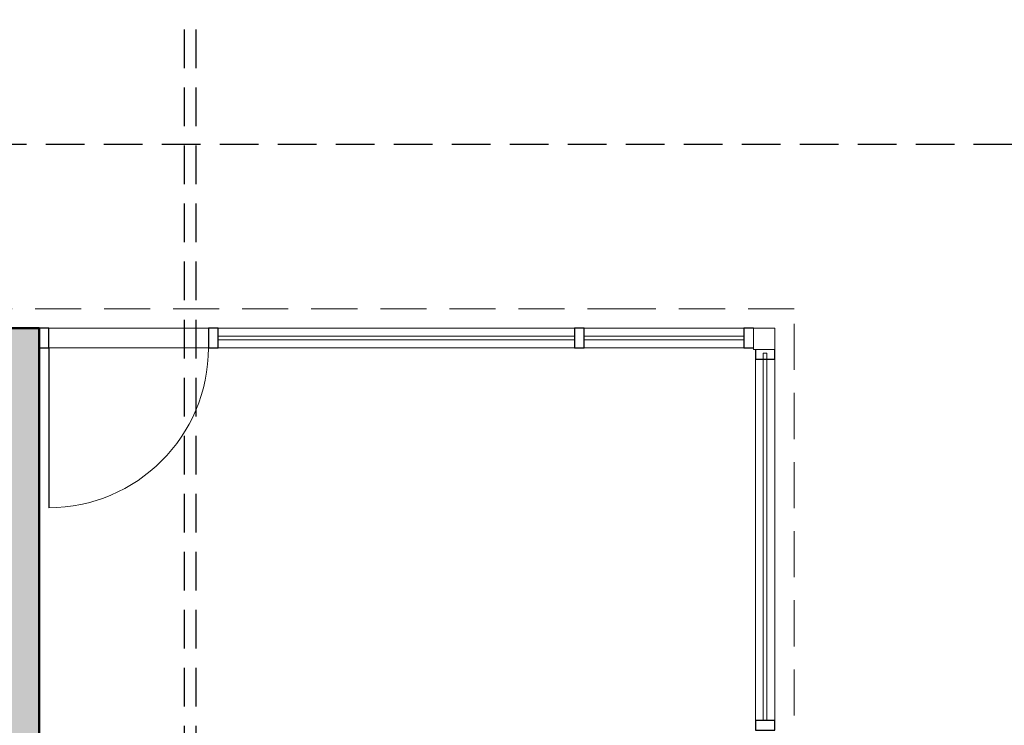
# Model space of a CAD drawing. Header units: metres. Extents: x -18231 to -17951, y 15132 to 15402.
# Tile 80 of 144: x -18148.72 to -18143.63, y 15318.51 to 15322.16. Entities that reach past the tile are written whole.
import ezdxf

# ---------------------------------------------------------------- set-up
doc = ezdxf.new("R2010")
doc.units = ezdxf.units.M
doc.linetypes.add('Oculto', pattern=[7.14375, 4.7625, -2.38125])
doc.linetypes.add('Trazo pequeño', pattern=[3, 2, -1])
doc.layers.get('0').update_dxf_attribs({"color": 1})
for name, color, linetype, lineweight in [('A-DOOR', 31, 'Continuous', 18), ('A-GLAZ-CURT', 52, 'Continuous', 18), ('A-GLAZ-CWMG', 51, 'Continuous', 18), ('I-FURN', 30, 'Continuous', 18), ('MUROS', 113, 'Continuous', 18), ('S-COLS', 52, 'Continuous', 18)]:
    doc.layers.add(name, color=color, linetype=linetype, lineweight=lineweight)
for name, color, linetype in [('COTAS', 1, 'Continuous'), ('HATCH', 251, 'Continuous'), ('PROYECTADAS', 2, 'Continuous')]:
    doc.layers.add(name, color=color, linetype=linetype)
doc.styles.add('Romans', font='arial.ttf', dxfattribs={"height": 0.2})
doc.dimstyles.get("Standard").update_dxf_attribs({"dimtxt": 0.2, "dimasz": 0.18, "dimexe": 0.18, "dimexo": 0.0625, "dimgap": 0.09, "dimtad": 0, "dimzin": 0, "dimdsep": 46, "dimtxsty": 'Romans', "dimblk": 'OBLIQUE', "dimcen": 0.09, "dimse1": 1, "dimse2": 1, "dimadec": 0, "dimazin": 0, "dimtfac": 1, "dimtofl": 0, "dimtmove": 2, "dimatfit": 2, "dimldrblk": 'OBLIQUE', "dimfxl": 1, "dimtolj": 1, "dimtzin": 0, "dimarcsym": 0})

# ---------------------------------------------------------------- blocks, each defined once
blk = doc.blocks.new('Pilar rectangular hormigón - 110 x 110 mm 3-410101-Nivel 1')
at = {"layer": 'S-COLS'}
for p, q in [((55, 55), (-55, 55)), ((-55, 55), (-55, -55)), ((55, -55), (55, 55)), ((-55, -55), (55, -55))]:
    blk.add_line(p, q, dxfattribs=at)
blk = doc.blocks.new('Panel de sistema - Acristalado-364745-Nivel 1')
at = {"layer": 'A-GLAZ-CURT'}
for p, q in [((947.5, 10), (-947.5, 10)), ((-947.5, 10), (-947.5, -10)), ((947.5, -10), (947.5, 10)), ((-947.5, -10), (947.5, -10))]:
    blk.add_line(p, q, dxfattribs=at)
blk = doc.blocks.new('Montante rectangular - Montante rectangular - 5 x 10 cm-364750-Nivel 1')
at = {"layer": 'A-GLAZ-CWMG', "lineweight": 25}
for p, q in [((-25, 50), (25, 50)), ((-25, -50), (-25, 50)), ((25, 50), (25, -50)), ((25, -50), (-25, -50))]:
    blk.add_line(p, q, dxfattribs=at)
blk = doc.blocks.new('Montante rectangular - Montante rectangular - 5 x 10 cm-358321-Nivel 1')
at = {"layer": 'A-GLAZ-CWMG'}
for p, q in [((18076.8, -854.8), (18076.8, 1010.2)), ((18176.8, 1010.2), (18176.8, -854.8))]:
    blk.add_line(p, q, dxfattribs=at)
blk = doc.blocks.new('Montante rectangular - Montante rectangular - 5 x 10 cm-V57-Nivel 1')
at = {"layer": 'A-GLAZ-CWMG', "lineweight": 25}
for p, q in [((-50, 50), (-50, -50)), ((-1.2, 50), (-50, 50)), ((-50, -50), (-1.2, -50))]:
    blk.add_line(p, q, dxfattribs=at)
blk = doc.blocks.new('Panel de sistema - Acristalado-404878-Nivel 1')
at = {"layer": 'A-GLAZ-CURT'}
for p, q in [((412.5, 10), (-412.5, 10)), ((-412.5, 10), (-412.5, -10)), ((412.5, -10), (412.5, 10)), ((-412.5, -10), (412.5, -10))]:
    blk.add_line(p, q, dxfattribs=at)
blk = doc.blocks.new('Panel de sistema - Acristalado-404875-Nivel 1')
at = {"layer": 'A-GLAZ-CURT'}
for p, q in [((920, 10), (-920, 10)), ((-920, 10), (-920, -10)), ((920, -10), (920, 10)), ((-920, -10), (920, -10))]:
    blk.add_line(p, q, dxfattribs=at)
blk = doc.blocks.new('Puerta de cristal abatible en muro cortina - Puerta de cristal abatible en muro cortina-404756-Nivel 1')
at = {"layer": 'A-DOOR', "lineweight": 25}
blk.add_line((412.5, 51), (412.5, 876), dxfattribs=at)
at = {"layer": 'A-DOOR'}
blk.add_arc((412.5, 51), 825, 90, 180, dxfattribs=at)
blk = doc.blocks.new('Montante rectangular - Montante rectangular - 5 x 10 cm-404751-Nivel 1')
at = {"layer": 'A-GLAZ-CWMG'}
for p, q in [((5966.8, -901.8), (6791.8, -901.8)), ((6791.8, -1001.8), (5966.8, -1001.8))]:
    blk.add_line(p, q, dxfattribs=at)
blk = doc.blocks.new('Montante rectangular - Montante rectangular - 5 x 10 cm-404872-Nivel 1')
at = {"layer": 'A-GLAZ-CWMG'}
for p, q in [((4076.8, -901.8), (5916.8, -901.8)), ((5916.8, -1001.8), (4076.8, -1001.8))]:
    blk.add_line(p, q, dxfattribs=at)
blk = doc.blocks.new('Montante rectangular - Montante rectangular - 5 x 10 cm-404757-Nivel 1')
at = {"layer": 'A-GLAZ-CWMG', "lineweight": 25}
for p, q in [((-50, -50), (-50, 50)), ((-50, 50), (0, 50)), ((0, 50), (0, -50)), ((0, -50), (-50, -50))]:
    blk.add_line(p, q, dxfattribs=at)
blk = doc.blocks.new('Montante rectangular - Montante rectangular - 5 x 10 cm-404879-Nivel 1')
at = {"layer": 'A-GLAZ-CWMG', "lineweight": 25}
for p, q in [((0, 50), (-50, 50)), ((-50, 50), (-50, -50)), ((-50, -50), (0, -50))]:
    blk.add_line(p, q, dxfattribs=at)
blk = doc.blocks.new('Montante rectangular - Montante rectangular - 5 x 10 cm-404748-Nivel 1')
at = {"layer": 'A-GLAZ-CWMG', "lineweight": 25}
for p, q in [((-25, -50), (-25, 50)), ((-25, 50), (25, 50)), ((25, 50), (25, -50)), ((25, -50), (-25, -50))]:
    blk.add_line(p, q, dxfattribs=at)
blk = doc.blocks.new('Montante rectangular - Montante rectangular - 5 x 10 cm-404873-Nivel 1')
at = {"layer": 'A-GLAZ-CWMG', "lineweight": 25}
for p, q in [((-25, -50), (-25, 50)), ((-25, 50), (25, 50)), ((25, 50), (25, -50)), ((25, -50), (-25, -50))]:
    blk.add_line(p, q, dxfattribs=at)
blk = doc.blocks.new('Montante rectangular - Montante rectangular - 5 x 10 cm-404877-Nivel 1')
at = {"layer": 'A-GLAZ-CWMG'}
for p, q in [((3201.8, -901.8), (4026.8, -901.8)), ((4026.8, -1001.8), (3201.8, -1001.8))]:
    blk.add_line(p, q, dxfattribs=at)
blk = doc.blocks.new('_Oblique')
at = {"color": 0, "linetype": 'ByBlock', "lineweight": -2}
blk.add_line((-0.5, -0.5), (0.5, 0.5), dxfattribs=at)
blk = doc.blocks.new('*D1131')
at = {"layer": 'COTAS', "color": 0, "lineweight": -2, "transparency": 16777216}
for p, q in [((-18174.2812, 15322.3896), (-18174.2812, 15321.8043)), ((-18174.2812, 15320.5769), (-18174.2812, 15321.1622))]:
    blk.add_line(p, q, dxfattribs=at)
at = {"layer": 'Defpoints', "color": 0, "transparency": 16777216}
for p in [(-18131.662, 15322.3896), (-18174.2812, 15320.5769), (-18131.662, 15320.5769)]:
    blk.add_point(p, dxfattribs=at)
at = {"layer": 'COTAS', "color": 0, "lineweight": -2, "transparency": 16777216, "xscale": 0.18, "yscale": 0.18, "zscale": 0.18}
for p, rotation in [((-18174.2812, 15322.3896), 90), ((-18174.2812, 15320.5769), 270)]:
    blk.add_blockref('_Oblique', p, dxfattribs=dict(at, rotation=rotation))
at = {"layer": 'COTAS', "color": 0, "transparency": 16777216, "insert": (-18174.2812, 15321.4832), "char_height": 0.2, "attachment_point": 5, "rotation": 90, "style": 'Romans'}
blk.add_mtext('\\A1;1.81', dxfattribs=at)
blk = doc.blocks.new('*D1132')
at = {"layer": 'COTAS', "color": 0, "lineweight": -2, "transparency": 16777216}
for p, q in [((-18174.6983, 15320.652), (-18174.6983, 15320.832)), ((-18174.2812, 15320.5769), (-18174.2812, 15320.7569)), ((-18174.2812, 15320.5268), (-18174.6983, 15320.652)), ((-18174.2812, 15320.5769), (-18174.2812, 15320.4767)), ((-18174.2812, 15320.4767), (-18174.2812, 15320.2967))]:
    blk.add_line(p, q, dxfattribs=at)
at = {"layer": 'Defpoints', "color": 0, "transparency": 16777216}
for p in [(-18131.662, 15320.5769), (-18174.2812, 15320.4767), (-18131.662, 15320.4767)]:
    blk.add_point(p, dxfattribs=at)
at = {"layer": 'COTAS', "color": 0, "lineweight": -2, "transparency": 16777216, "xscale": 0.18, "yscale": 0.18, "zscale": 0.18}
for p, rotation in [((-18174.2812, 15320.5769), 270), ((-18174.2812, 15320.4767), 90)]:
    blk.add_blockref('_Oblique', p, dxfattribs=dict(at, rotation=rotation))
at = {"layer": 'COTAS', "color": 0, "transparency": 16777216, "insert": (-18174.6983, 15321.1814), "char_height": 0.2, "attachment_point": 5, "rotation": 90, "style": 'Romans'}
blk.add_mtext('\\A1;0.10', dxfattribs=at)
blk = doc.blocks.new('*D1133')
at = {"layer": 'COTAS', "color": 0, "lineweight": -2, "transparency": 16777216}
for p, q in [((-18174.2812, 15320.4767), (-18174.2812, 15319.3239)), ((-18174.2812, 15317.4723), (-18174.2812, 15318.6252))]:
    blk.add_line(p, q, dxfattribs=at)
at = {"layer": 'Defpoints', "color": 0, "transparency": 16777216}
for p in [(-18131.662, 15320.4767), (-18174.2812, 15317.4723), (-18131.662, 15317.4723)]:
    blk.add_point(p, dxfattribs=at)
at = {"layer": 'COTAS', "color": 0, "lineweight": -2, "transparency": 16777216, "xscale": 0.18, "yscale": 0.18, "zscale": 0.18}
for p, rotation in [((-18174.2812, 15320.4767), 90), ((-18174.2812, 15317.4723), 270)]:
    blk.add_blockref('_Oblique', p, dxfattribs=dict(at, rotation=rotation))
at = {"layer": 'COTAS', "color": 0, "transparency": 16777216, "insert": (-18174.2812, 15318.9745), "char_height": 0.2, "attachment_point": 5, "rotation": 90, "style": 'Romans'}
blk.add_mtext('\\A1;3.00', dxfattribs=at)
blk = doc.blocks.new('*D1046')
at = {"layer": 'COTAS', "color": 0, "lineweight": -2, "transparency": 16777216}
for p, q in [((-18173.2812, 15322.3896), (-18173.2812, 15321.918)), ((-18173.2812, 15320.7677), (-18173.2812, 15321.2393))]:
    blk.add_line(p, q, dxfattribs=at)
at = {"layer": 'Defpoints', "color": 0, "transparency": 16777216}
for p in [(-18122.8644, 15322.3896), (-18173.2812, 15320.7677), (-18122.8644, 15320.7677)]:
    blk.add_point(p, dxfattribs=at)
at = {"layer": 'COTAS', "color": 0, "lineweight": -2, "transparency": 16777216, "xscale": 0.18, "yscale": 0.18, "zscale": 0.18}
for p, rotation in [((-18173.2812, 15322.3896), 90), ((-18173.2812, 15320.7677), 270)]:
    blk.add_blockref('_Oblique', p, dxfattribs=dict(at, rotation=rotation))
at = {"layer": 'COTAS', "color": 0, "transparency": 16777216, "insert": (-18173.2812, 15321.5786), "char_height": 0.2, "attachment_point": 5, "rotation": 90, "style": 'Romans'}
blk.add_mtext('\\A1;1.62', dxfattribs=at)
blk = doc.blocks.new('*D1047')
at = {"layer": 'COTAS', "color": 0, "lineweight": -2, "transparency": 16777216}
for p, q in [((-18173.6983, 15320.7126), (-18173.6983, 15320.8926)), ((-18173.2812, 15320.7677), (-18173.2812, 15320.4072)), ((-18173.2812, 15320.5875), (-18173.6983, 15320.7126))]:
    blk.add_line(p, q, dxfattribs=at)
at = {"layer": 'Defpoints', "color": 0, "transparency": 16777216}
for p in [(-18122.8644, 15320.7677), (-18173.2812, 15320.4072), (-18122.8644, 15320.4072)]:
    blk.add_point(p, dxfattribs=at)
at = {"layer": 'COTAS', "color": 0, "lineweight": -2, "transparency": 16777216, "xscale": 0.18, "yscale": 0.18, "zscale": 0.18}
for p, rotation in [((-18173.2812, 15320.7677), 90), ((-18173.2812, 15320.4072), 270)]:
    blk.add_blockref('_Oblique', p, dxfattribs=dict(at, rotation=rotation))
at = {"layer": 'COTAS', "color": 0, "transparency": 16777216, "insert": (-18173.6983, 15321.2423), "char_height": 0.2, "attachment_point": 5, "rotation": 90, "style": 'Romans'}
blk.add_mtext('\\A1;0.36', dxfattribs=at)
blk = doc.blocks.new('*D1048')
at = {"layer": 'COTAS', "color": 0, "lineweight": -2, "transparency": 16777216}
for p, q in [((-18173.2812, 15320.4072), (-18173.2812, 15318.4795)), ((-18173.2812, 15315.8443), (-18173.2812, 15317.7721))]:
    blk.add_line(p, q, dxfattribs=at)
at = {"layer": 'Defpoints', "color": 0, "transparency": 16777216}
for p in [(-18122.8644, 15320.4072), (-18173.2812, 15315.8443), (-18122.8669, 15315.8443)]:
    blk.add_point(p, dxfattribs=at)
at = {"layer": 'COTAS', "color": 0, "lineweight": -2, "transparency": 16777216, "xscale": 0.18, "yscale": 0.18, "zscale": 0.18}
for p, rotation in [((-18173.2812, 15320.4072), 90), ((-18173.2812, 15315.8443), 270)]:
    blk.add_blockref('_Oblique', p, dxfattribs=dict(at, rotation=rotation))
at = {"layer": 'COTAS', "color": 0, "transparency": 16777216, "insert": (-18173.2812, 15318.1258), "char_height": 0.2, "attachment_point": 5, "rotation": 90, "style": 'Romans'}
blk.add_mtext('\\A1;4.56', dxfattribs=at)
blk = doc.blocks.new('*D1058')
at = {"layer": 'COTAS', "color": 0, "lineweight": -2, "transparency": 16777216}
for p, q in [((-18172.2812, 15332.6446), (-18172.2812, 15318.7782)), ((-18172.2812, 15304.0531), (-18172.2812, 15317.9195))]:
    blk.add_line(p, q, dxfattribs=at)
at = {"layer": 'Defpoints', "color": 0, "transparency": 16777216}
for p in [(-18172.2812, 15332.6446), (-18118.6928, 15332.6446), (-18118.6928, 15304.0531)]:
    blk.add_point(p, dxfattribs=at)
at = {"layer": 'COTAS', "color": 0, "lineweight": -2, "transparency": 16777216, "xscale": 0.18, "yscale": 0.18, "zscale": 0.18}
for p, rotation in [((-18172.2812, 15332.6446), 90), ((-18172.2812, 15304.0531), 270)]:
    blk.add_blockref('_Oblique', p, dxfattribs=dict(at, rotation=rotation))
at = {"layer": 'COTAS', "color": 0, "transparency": 16777216, "insert": (-18172.2812, 15318.3488), "char_height": 0.2, "attachment_point": 5, "rotation": 90, "style": 'Romans'}
blk.add_mtext('\\A1;28.59', dxfattribs=at)

msp = doc.modelspace()

# ---------------------------------------------------------------- hatches: boundary and pattern name
at = {"layer": 'HATCH'}
h = msp.add_hatch(color=256, dxfattribs=at)
h.dxf.hatch_style = 1
h.paths.add_polyline_path([(-18152.3273, 15317.4867), (-18144.9214, 15317.4867), (-18144.9214, 15317.5868), (-18148.6219, 15317.5868), (-18148.6219, 15320.565), (-18148.8222, 15320.565), (-18148.8222, 15320.4649), (-18148.8222, 15317.5868), (-18152.3273, 15317.5868)])

# ---------------------------------------------------------------- linework, layer by layer
at = {"layer": 'I-FURN', "linetype": 'Oculto', "ltscale": 0.05}
for p, q in [((-18145.5465, 15320.6652), (-18152.5326, 15320.6652)), ((-18144.7161, 15320.6652), (-18145.5465, 15320.6652)), ((-18144.7161, 15314.2776), (-18144.7161, 15320.6652))]:
    msp.add_line(p, q, dxfattribs=at)
at = {"layer": 'MUROS', "lineweight": 50}
for p, q in [((-18148.6219, 15320.565), (-18148.8222, 15320.565)), ((-18148.6219, 15317.5868), (-18148.6219, 15320.565))]:
    msp.add_line(p, q, dxfattribs=at)
at = {"layer": 'PROYECTADAS', "color": 253, "linetype": 'Trazo pequeño', "ltscale": 0.1}
for p, q in [((-18147.8707, 15328.7097), (-18147.8707, 15314.0779)), ((-18147.8107, 15328.7097), (-18147.8107, 15314.0779)), ((-18162.3871, 15321.5174), (-18119.0934, 15321.5174))]:
    msp.add_line(p, q, dxfattribs=at)

# ---------------------------------------------------------------- block references
at = {"layer": 'A-DOOR', "xscale": 0.00100147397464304, "yscale": 0.00100147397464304, "zscale": 0.00100147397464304, "rotation": 180}
msp.add_blockref('Puerta de cristal abatible en muro cortina - Puerta de cristal abatible en muro cortina-404756-Nivel 1', (-18148.1587, 15320.515), dxfattribs=at)
at = {"layer": 'A-GLAZ-CURT', "xscale": 0.00100147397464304, "yscale": 0.00100147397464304, "zscale": 0.00100147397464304}
for name, p, rotation in [('Panel de sistema - Acristalado-404875-Nivel 1', (-18146.7741, 15320.515), 180), ('Panel de sistema - Acristalado-404878-Nivel 1', (-18145.3896, 15320.515), 180), ('Panel de sistema - Acristalado-364745-Nivel 1', (-18144.8663, 15319.4871), 270)]:
    msp.add_blockref(name, p, dxfattribs=dict(at, rotation=rotation))
at = {"layer": 'A-GLAZ-CWMG', "extrusion": (0, 0, -1), "xscale": 0.00100147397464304, "yscale": 0.00100147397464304, "zscale": 0.00100147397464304}
for name, p in [('Montante rectangular - Montante rectangular - 5 x 10 cm-404757-Nivel 1', (18148.6219, 15320.515)), ('Montante rectangular - Montante rectangular - 5 x 10 cm-404748-Nivel 1', (18147.7205, 15320.515)), ('Montante rectangular - Montante rectangular - 5 x 10 cm-404873-Nivel 1', (18145.8277, 15320.515))]:
    msp.add_blockref(name, p, dxfattribs=at)
at = {"layer": 'A-GLAZ-CWMG', "xscale": 0.00100147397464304, "yscale": 0.00100147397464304, "zscale": 0.00100147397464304}
for name, p, rotation in [('Montante rectangular - Montante rectangular - 5 x 10 cm-404751-Nivel 1', (-18141.77, 15319.5618), 180), ('Montante rectangular - Montante rectangular - 5 x 10 cm-404872-Nivel 1', (-18141.77, 15319.5618), 180), ('Montante rectangular - Montante rectangular - 5 x 10 cm-404877-Nivel 1', (-18141.77, 15319.5618), 180), ('Montante rectangular - Montante rectangular - 5 x 10 cm-V57-Nivel 1', (-18144.8663, 15320.456), 89.99999999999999), ('Montante rectangular - Montante rectangular - 5 x 10 cm-358321-Nivel 1', (-18126.7128, 15319.5499), 180)]:
    msp.add_blockref(name, p, dxfattribs=dict(at, rotation=rotation))
msp.add_blockref('Montante rectangular - Montante rectangular - 5 x 10 cm-404879-Nivel 1', (-18144.9264, 15320.515), dxfattribs=at)
at = {"layer": 'A-GLAZ-CWMG', "extrusion": (0, 0, -1), "xscale": 0.00100147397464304, "yscale": 0.00100147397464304, "zscale": 0.00100147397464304, "rotation": 270}
msp.add_blockref('Montante rectangular - Montante rectangular - 5 x 10 cm-364750-Nivel 1', (18144.8663, 15318.5132), dxfattribs=at)
at = {"layer": 'S-COLS', "xscale": 0.00100147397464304, "yscale": 0.00100147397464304, "zscale": 0.00100147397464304, "rotation": 180}
msp.add_blockref('Pilar rectangular hormigón - 110 x 110 mm 3-410101-Nivel 1', (-18144.8713, 15320.5099), dxfattribs=at)

# ---------------------------------------------------------------- dimensions: what is measured, and where the dimension line sits
at = {"layer": 'COTAS'}
dim = msp.add_linear_dim(base=(-18172.2812, 15332.6446), p1=(-18118.6928, 15304.0531), p2=(-18118.6928, 15332.6446), angle=270, dimstyle='Standard', dxfattribs=at)
dim.commit()
dim.dimension.update_dxf_attribs({"geometry": '*D1058', "text_midpoint": (-18172.2812, 15318.3488)})
for base, p1, p2, picture, middle in [((-18174.2812, 15320.5769), (-18131.662, 15322.3896), (-18131.662, 15320.5769), '*D1131', (-18174.2812, 15321.4832)), ((-18173.2812, 15320.7677), (-18122.8644, 15322.3896), (-18122.8644, 15320.7677), '*D1046', (-18173.2812, 15321.5786)), ((-18173.2812, 15320.4072), (-18122.8644, 15320.7677), (-18122.8644, 15320.4072), '*D1047', (-18173.6983, 15320.9826)), ((-18174.2812, 15320.4767), (-18131.662, 15320.5769), (-18131.662, 15320.4767), '*D1132', (-18174.6983, 15320.922)), ((-18174.2812, 15317.4723), (-18131.662, 15320.4767), (-18131.662, 15317.4723), '*D1133', (-18174.2812, 15318.9745)), ((-18173.2812, 15315.8443), (-18122.8644, 15320.4072), (-18122.8669, 15315.8443), '*D1048', (-18173.2812, 15318.1258))]:
    dim = msp.add_linear_dim(base=base, p1=p1, p2=p2, angle=270, dimstyle='Standard', override={"dimtmove": 1}, dxfattribs=at)
    dim.commit()
    dim.dimension.update_dxf_attribs({"geometry": picture, "text_midpoint": middle})

doc.saveas('drawing.dxf')
